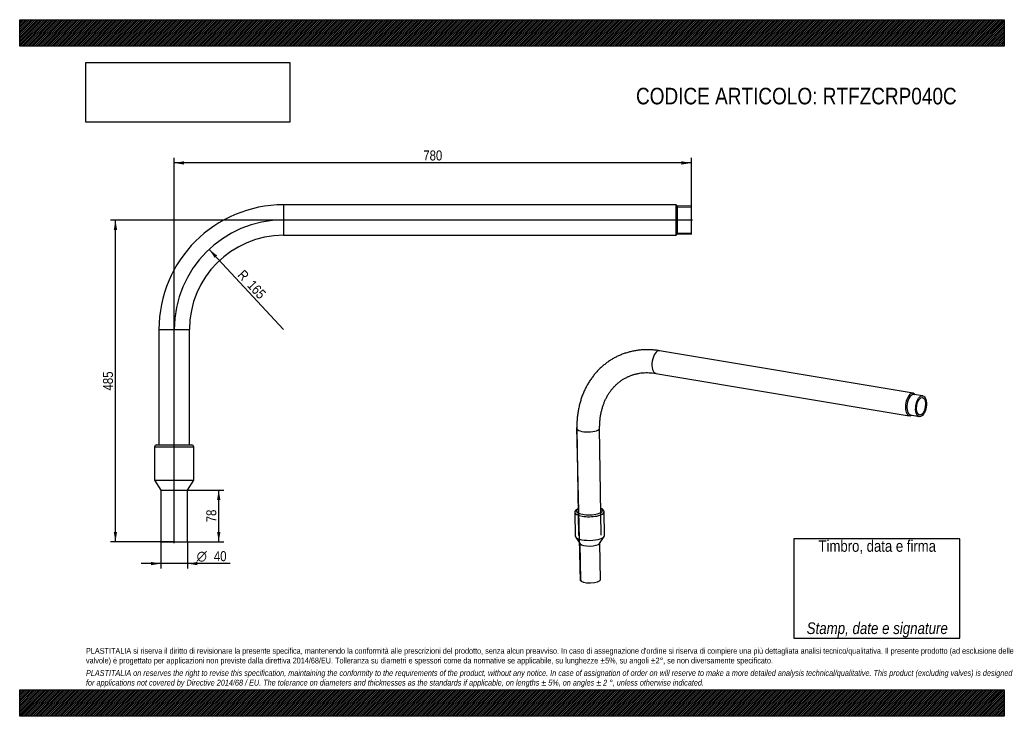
# Model space of a CAD drawing. Header units: millimetres. Extents: x 0 to 1485, y 0 to 1050.
import ezdxf
from ezdxf.enums import TextEntityAlignment as Align
from ezdxf.lldxf.tags import DXFTag

# ---------------------------------------------------------------- set-up
doc = ezdxf.new("R2010")
doc.units = ezdxf.units.MM
doc.header["$LTSCALE"] = 5
for name, color, linetype in [('Default', 7, 'Continuous'), ('DV1_Default', 7, 'Continuous'), ('DV2_Default', 7, 'Continuous'), ('PARTE_ACCIAIO', 7, 'Continuous'), ('PARTE_PE', 7, 'Continuous')]:
    doc.layers.add(name, color=color, linetype=linetype)
doc.styles.add('SEACAD_Arial_Narrow', font='ARIALN.TTF')
doc.styles.add('SEACAD_Solid_Edge_ANSI1_Symbols', font='semeca1.ttf')
tags = doc.linetypes.add('CENTER2', pattern=[28.575, 19.05, -3.175, 3.175, -3.175]).pattern_tags.tags
tags[10:11] = [DXFTag(74, 4), DXFTag(75, 0), DXFTag(340, '0'), DXFTag(46, 0.0), DXFTag(50, 0.0), DXFTag(44, 0.0), DXFTag(45, 0.0)]
tags[8:9] = [DXFTag(74, 4), DXFTag(75, 0), DXFTag(340, '0'), DXFTag(46, 0.0), DXFTag(50, 0.0), DXFTag(44, 0.0), DXFTag(45, 0.0)]
tags[6:7] = [DXFTag(74, 4), DXFTag(75, 0), DXFTag(340, '0'), DXFTag(46, 0.0), DXFTag(50, 0.0), DXFTag(44, 0.0), DXFTag(45, 0.0)]
tags[4:5] = [DXFTag(74, 4), DXFTag(75, 0), DXFTag(340, '0'), DXFTag(46, 0.0), DXFTag(50, 0.0), DXFTag(44, 0.0), DXFTag(45, 0.0)]
doc.dimstyles.new('ANSImm', dxfattribs={"dimtxt": 15, "dimasz": 15, "dimexe": 7.5, "dimexo": 0, "dimgap": 3.75, "dimtad": 1, "dimdsep": 46, "dimtxsty": 'SEACAD_Arial_Narrow', "dimblk1": '_SE_FILLED', "dimblk2": '_SE_FILLED', "dimsah": 1, "dimcen": 7.5, "dimazin": 0, "dimtfac": 0.85, "dimtdec": 3, "dimtmove": 0, "dimatfit": 3, "dimfxl": 1, "dimarcsym": 0})
picture_1 = doc.add_image_def('image1.jpg', size_in_pixel=(4302, 1260))

# ---------------------------------------------------------------- blocks, each defined once
blk = doc.blocks.new('SE')
at = {"layer": 'DV1_Default', "color": 7, "linetype": 'CENTER2'}
for p, q in [((1014.8, 748), (396.3, 748)), ((233, 261.2), (233, 584.7))]:
    blk.add_line(p, q, dxfattribs=at)
blk.add_arc((398, 583), 165, 90, 180, dxfattribs=at)
at = {"layer": 'PARTE_ACCIAIO', "color": 7, "linetype": 'Continuous'}
for p, q in [((398, 771), (398, 725)), ((990, 771), (398, 771)), ((990, 725), (990, 771)), ((992.3, 768.7), (990, 771)), ((1013, 769.3), (992.3, 768.7)), ((992.3, 727.2), (992.3, 768.7)), ((992.3, 767.2), (1013, 767.8)), ((1013, 726.6), (1013, 769.3)), ((992.3, 728.7), (1013, 728.1)), ((398, 725), (990, 725)), ((990, 725), (992.3, 727.2)), ((992.3, 727.2), (1013, 726.6)), ((210, 583), (256, 583)), ((210, 583), (210, 409)), ((256, 409), (256, 583))]:
    blk.add_line(p, q, dxfattribs=at)
for radius in [188, 142]:
    blk.add_arc((398, 583), radius, 90, 180, dxfattribs=at)
at = {"layer": 'PARTE_PE', "color": 7, "linetype": 'Continuous'}
for p, q in [((203.5, 406), (262.5, 406)), ((203.5, 406), (203.5, 356)), ((206.5, 409), (259.5, 409)), ((262.5, 356), (262.5, 406)), ((203.5, 356), (262.5, 356)), ((203.5, 356), (213, 341)), ((253, 341), (262.5, 356)), ((213, 341), (253, 341)), ((213, 341), (213, 263)), ((253, 263), (253, 341)), ((213, 263), (253, 263))]:
    blk.add_line(p, q, dxfattribs=at)
for centre, start, end in [((206.5, 406), 90, 180), ((259.5, 406), 0, 90)]:
    blk.add_arc(centre, 3, start, end, dxfattribs=at)
blk = doc.blocks.new('SE1')
at = {"layer": 'DV2_Default', "color": 7, "linetype": 'CENTER2'}
blk.add_line((845.9, 204), (840.2, 435.1), dxfattribs=at)
at = {"layer": 'PARTE_ACCIAIO', "color": 7, "linetype": 'Continuous'}
for p, q in [((1347.4, 486.9), (965.1, 551)), ((959.4, 516.9), (1341.7, 452.9)), ((1361.9, 483.2), (1348.4, 485)), ((1343.3, 454.4), (1356.6, 451.7)), ((840.2, 433.8), (842.6, 272.4)), ((877.1, 272.9), (874.7, 434.3))]:
    blk.add_line(p, q, dxfattribs=at)
for centre, major_axis, ratio, start_param, end_param in [((962.3, 534), (-2.8, -17), 0.487766, 3.141593, 6.283185), ((1344.5, 469.9), (2.8, 17), 0.487766, 0, 3.582124), ((1346, 469.7), (2.6, 15.3), 0.487766, 0.017462, 3.12413), ((1344.5, 469.9), (2.8, 17), 0.487766, 5.842654, 6.283185), ((857.5, 434), (17.2, 0.3), 0.306205, 3.14154, 6.282862)]:
    blk.add_ellipse(centre, major_axis=major_axis, ratio=ratio, start_param=start_param, end_param=end_param, dxfattribs=at)
for major_axis in [(2.6, 15.8), (-2.2, -13.3)]:
    blk.add_ellipse((1359.4, 467.4), major_axis=major_axis, ratio=0.487766, dxfattribs=at)
for points, knots in [([(965.1, 551), (963.9, 551.2), (960.9, 551.6), (955.5, 552.2), (949.5, 552.6), (943.4, 552.6), (937.4, 552.2), (931.5, 551.6), (925.6, 550.6), (919.9, 549.3), (914.2, 547.6), (908.7, 545.7), (903.3, 543.4), (898.1, 540.9), (893, 538), (888.1, 534.8), (883.4, 531.4), (878.9, 527.7), (874.6, 523.7), (870.5, 519.5), (866.6, 515), (863, 510.2), (859.6, 505.3), (856.4, 500.1), (853.5, 494.7), (850.9, 489.1), (848.5, 483.4), (846.5, 477.5), (844.7, 471.4), (843.2, 465.2), (842, 458.9), (841.1, 452.4), (840.5, 446), (840.2, 439.6), (840.2, 435.8), (840.2, 433.8)], [0, 0, 0, 0, 0.017493, 0.048575, 0.079612, 0.110581, 0.141481, 0.172313, 0.203079, 0.233784, 0.264433, 0.295036, 0.325601, 0.356139, 0.386661, 0.417178, 0.447699, 0.478235, 0.508798, 0.539397, 0.570043, 0.600741, 0.631497, 0.662315, 0.693198, 0.724145, 0.755155, 0.786226, 0.817355, 0.848536, 0.879766, 0.911038, 0.942348, 0.97369, 1, 1, 1, 1]), ([(874.7, 434.3), (874.7, 435.3), (874.7, 437.9), (874.9, 442.6), (875.3, 448), (876.1, 453.4), (877.1, 458.6), (878.4, 463.7), (879.9, 468.6), (881.7, 473.4), (883.7, 478), (886, 482.4), (888.5, 486.6), (891.3, 490.5), (894.3, 494.3), (897.5, 497.8), (900.9, 501.1), (904.5, 504.1), (908.3, 506.9), (912.3, 509.3), (916.5, 511.5), (920.8, 513.4), (925.3, 515), (929.9, 516.2), (934.6, 517.2), (939.4, 517.8), (944.2, 518.1), (949.2, 518), (954, 517.7), (957.5, 517.3), (959.2, 517), (959.4, 516.9)], [0, 0, 0, 0, 0.017735, 0.053008, 0.088292, 0.12361, 0.158971, 0.19439, 0.229882, 0.265463, 0.30115, 0.336964, 0.372922, 0.409043, 0.445339, 0.481822, 0.518491, 0.555341, 0.592351, 0.62949, 0.666716, 0.703977, 0.741204, 0.778346, 0.815362, 0.852221, 0.888906, 0.92541, 0.961734, 0.995791, 1, 1, 1, 1])]:
    blk.add_open_spline(points, degree=3, knots=knots, dxfattribs=at)
at = {"layer": 'PARTE_PE', "color": 7, "linetype": 'Continuous'}
for p, q in [((837.2, 307.3), (837.7, 271.6)), ((882, 272.3), (881.4, 308)), ((838.2, 270.3), (845.3, 260.1)), ((874.7, 260.5), (881.5, 270.9)), ((845, 260.6), (845.8, 205.3)), ((875.8, 205.8), (875, 261))]:
    blk.add_line(p, q, dxfattribs=at)
for centre, major_axis, start_param, end_param in [((859.3, 309.8), (19.9, 0.3), 2.621805, 6.283185), ((859.3, 309.8), (19.9, 0.3), 0, 0.519788), ((859.3, 307.6), (22.1, 0.3), 3.140659, 6.2828), ((859.8, 272), (22.1, 0.3), 3.141593, 6.283185), ((860, 261.2), (15, 0.2), 3.346744, 6.078034), ((860.8, 205.6), (15, 0.2), 3.141593, 6.283185)]:
    blk.add_ellipse(centre, major_axis=major_axis, ratio=0.306205, start_param=start_param, end_param=end_param, dxfattribs=at)
for points, knots in [([(842, 312.9), (841.8, 312.8), (841.1, 312.5), (840, 311.8), (838.8, 310.9), (837.9, 309.8), (837.4, 308.7), (837.2, 307.9), (837.2, 307.4), (837.2, 307.3)], [0.8009001, 0.8009001, 0.8009001, 0.8009001, 0.8107127, 0.8538623, 0.8983131, 0.9328581, 0.9638479, 0.9932223, 1, 1, 1, 1]), ([(881.4, 308), (881.4, 308.2), (881.4, 308.8), (881, 309.8), (880.4, 310.8), (879.5, 311.7), (878.3, 312.6), (877.2, 313.1), (876.6, 313.4), (876.5, 313.4)], [0, 0, 0, 0, 0.0183433, 0.048813, 0.0798126, 0.1136918, 0.1521362, 0.1945601, 0.1998113, 0.1998113, 0.1998113, 0.1998113])]:
    blk.add_open_spline(points, degree=3, knots=knots, dxfattribs=at)
blk = doc.blocks.new('DMBLK9')
at = {"layer": 'Default', "linetype": 'Continuous'}
for points in [[(302.7, 326), (300.2, 341), (297.7, 326)], [(302.7, 278), (297.7, 278), (300.2, 263)]]:
    blk.add_hatch(color=7, dxfattribs=at).paths.add_polyline_path(points)
at = {"layer": 'Default', "color": 7, "linetype": 'Continuous'}
for p, q in [((253, 341), (307.7, 341)), ((300.2, 263), (300.2, 341)), ((253, 263), (307.7, 263))]:
    blk.add_line(p, q, dxfattribs=at)
at = {"layer": 'Default', "color": 7, "linetype": 'Continuous', "style": 'SEACAD_Arial_Narrow'}
blk.add_text('78', height=15, rotation=90, dxfattribs=at).set_placement((281.5, 292.4), align=Align.TOP_LEFT)
blk = doc.blocks.new('_SE_FILLED')
at = {"color": 0}
blk.add_line((0, 0), (-1, 0), dxfattribs=at)
blk.add_solid([(0, 0), (-1, -0.1665), (-1, 0.1665), (0, 0)], dxfattribs=at)
blk = doc.blocks.new('DMBLK10')
at = {"layer": 'Default', "linetype": 'Continuous'}
for points in [[(248, 836.6), (233, 834.1), (248, 831.6)], [(998, 836.6), (998, 831.6), (1013, 834.1)]]:
    blk.add_hatch(color=7, dxfattribs=at).paths.add_polyline_path(points)
at = {"layer": 'Default', "color": 7, "linetype": 'Continuous'}
for p, q in [((233, 583), (233, 841.6)), ((1013, 834.1), (233, 834.1)), ((1013, 748), (1013, 841.6))]:
    blk.add_line(p, q, dxfattribs=at)
at = {"layer": 'Default', "color": 7, "linetype": 'Continuous', "style": 'SEACAD_Arial_Narrow'}
blk.add_text('780', height=15, dxfattribs=at).set_placement((608.7, 852.9), align=Align.TOP_LEFT)
blk = doc.blocks.new('DMBLK11')
at = {"layer": 'Default', "linetype": 'Continuous'}
for points in [[(141.9, 733), (146.9, 733), (144.4, 748)], [(141.9, 278), (144.4, 263), (146.9, 278)]]:
    blk.add_hatch(color=7, dxfattribs=at).paths.add_polyline_path(points)
at = {"layer": 'Default', "color": 7, "linetype": 'Continuous'}
for p, q in [((398, 748), (136.9, 748)), ((144.4, 263), (144.4, 748)), ((233, 263), (136.9, 263))]:
    blk.add_line(p, q, dxfattribs=at)
at = {"layer": 'Default', "color": 7, "linetype": 'Continuous', "style": 'SEACAD_Arial_Narrow'}
blk.add_text('485', height=15, rotation=90, dxfattribs=at).set_placement((125.6, 491.1), align=Align.TOP_LEFT)
blk = doc.blocks.new('DMBLK12')
at = {"layer": 'Default', "linetype": 'Continuous'}
blk.add_hatch(color=7, dxfattribs=at).paths.add_polyline_path([(294.1, 691.1), (297.8, 694.5), (285.7, 703.8)])
at = {"layer": 'Default', "color": 7, "linetype": 'Continuous'}
blk.add_line((398, 583), (285.7, 703.8), dxfattribs=at)
at = {"layer": 'Default', "color": 7, "linetype": 'Continuous', "style": 'SEACAD_Arial_Narrow'}
for s, p in [('R', (338.6, 674.4)), ('165', (353.1, 658.9))]:
    blk.add_text(s, height=15, rotation=312.8914, dxfattribs=at).set_placement(p, align=Align.TOP_LEFT)
blk = doc.blocks.new('GDimGGroup')
at = {"layer": 'Default', "linetype": 'Continuous'}
for points in [[(198, 227.7), (213, 230.2), (198, 232.7)], [(268, 227.7), (268, 232.7), (253, 230.2)]]:
    blk.add_hatch(color=7, dxfattribs=at).paths.add_polyline_path(points)
at = {"layer": 'Default', "color": 7, "linetype": 'Continuous'}
for p, q in [((213, 263), (213, 222.7)), ((253, 263), (253, 222.7)), ((317.3, 230.2), (183, 230.2))]:
    blk.add_line(p, q, dxfattribs=at)
for s, style, p in [('O', 'SEACAD_Solid_Edge_ANSI1_Symbols', (266.8, 248.9)), ('40', 'SEACAD_Arial_Narrow', (292.9, 248.9))]:
    blk.add_text(s, height=15, dxfattribs=dict(at, style=style)).set_placement(p, align=Align.TOP_LEFT)

msp = doc.modelspace()

# ---------------------------------------------------------------- hatches: boundary and pattern name
at = {"layer": 'Default', "linetype": 'Continuous'}
h = msp.add_hatch(dxfattribs=at)
h.set_pattern_fill('LINE', scale=0.629921, angle=45, style=0)
h.paths.add_polyline_path([(1485, 1010), (1485, 1050), (0, 1050), (0, 1010)])
for points in [[(1485, 1010), (1485, 1050), (0, 1050), (0, 1010)], [(1485, 0), (1485, 40), (0, 40), (0, 0)]]:
    msp.add_hatch(color=7, dxfattribs=at).paths.add_polyline_path(points)
h = msp.add_hatch(dxfattribs=at)
h.set_pattern_fill('LINE', scale=0.629921, angle=45, style=0)
h.paths.add_polyline_path([(1485, 0), (1485, 40), (0, 40), (0, 0)])

# ---------------------------------------------------------------- linework, layer by layer
at = {"layer": 'Default', "color": 7, "linetype": 'Continuous'}
for p, q in [((0, 1050), (1485, 1050)), ((0, 1010), (0, 1050)), ((1485, 1050), (1485, 1010)), ((1485, 1010), (0, 1010)), ((1417.739, 267.632), (1167.739, 267.632)), ((1167.739, 267.632), (1167.739, 117.632)), ((1417.739, 117.632), (1417.739, 267.632)), ((1167.739, 117.632), (1417.739, 117.632)), ((0, 40), (1485, 40)), ((0, 0), (0, 40)), ((1485, 40), (1485, 0)), ((1485, 0), (0, 0))]:
    msp.add_line(p, q, dxfattribs=at)

# ---------------------------------------------------------------- block references
at = {"layer": 'Default'}
for name in ['SE', 'SE1', 'GDimGGroup']:
    msp.add_blockref(name, (0, 0), dxfattribs=at)

# ---------------------------------------------------------------- texts
for s, insert, char_height, width, attachment_point in [('{\\fArial Narrow|b0||i0||c0|p34;\\C7;\\H25.;\\W1.;CODICE ARTICOLO: RTFZCRP040C}', (929.535, 947.376), 25, 545.8645, 1), ('{\\fArial Narrow|b0||i0||c0|p34;\\C7;\\H17.28611111;\\W1.;\\T1.;Timbro, data e firma}', (1293.384, 255.014), 17.28611, 261.73736, 5), ('{\\fArial Narrow|b0||i0||c0|p34;\\C7;\\H17.5;\\W1.;\\P}{\\fArial Narrow|b0||i1||c0|p34;\\C7;\\H17.5;\\W1.;Stamp, date e signature}', (1293.384, 144.706), 17.5, 278.318, 5), ("{\\fArial Narrow|b0||i0||c0|p34;\\C7;\\H8.75;\\W1.;PLASTITALIA si riserva il diritto di revisionare la presente specifica, mantenendo la conformità alle prescrizioni del prodotto, senza alcun preavviso. In caso di assegnazione d'ordine si riserva di compiere una più dettagliata analisi tecnico/qualitativa. Il presente prodotto (ad esclusione delle \\P}{\\fArial Narrow|b0||i0||c0|p34;\\C7;\\H8.75;\\W1.;valvole) è progettato per applicazioni non previste dalla direttiva 2014/68/EU. Tolleranza su diametri e spessori come da normative se applicabile, su lunghezze ±5%, su angoli ±2°, se non diversamente specificato.\\P}{\\fArial Narrow|b0||i0||c0|p34;\\C7;\\H2.5;\\W1.;   \\P}{\\fArial Narrow|b0||i1||c0|p34;\\C7;\\H8.75;\\W1.;PLASTITALIA on reserves the right to revise this specification, maintaining the conformity to the requirements of the product, without any notice. In case of assignation of order on will reserve to make a more detailed analysis technical/qualitative. This product (excluding valves) is designed \\P}{\\fArial Narrow|b0||i1||c0|p34;\\C7;\\H8.75;\\W1.;for applications not covered by Directive 2014/68 / EU. The tolerance on diameters and thicknesses as the standards if applicable, on lengths ± 5%, on angles ± 2 °, unless otherwise indicated.\\P}", (100, 103.012), 8.75, 1285, 1)]:
    msp.add_mtext(s, dxfattribs=dict(at, insert=insert, char_height=char_height, width=width, attachment_point=attachment_point))

# ---------------------------------------------------------------- dimensions: what is measured, and where the dimension line sits
at = {"layer": 'Default', "color": 7, "linetype": 'Continuous'}
dim = msp.add_linear_dim(base=(233.011, 834.106), p1=(1013.011, 747.951), p2=(233.011, 582.951), text='\\A1;<>', dimstyle='ANSImm', dxfattribs=at)
dim.commit()
dim.dimension.update_dxf_attribs({"geometry": 'DMBLK10', "text_midpoint": (623.011, 834.106), "dimtype": 160})
for base, p1, p2, picture, middle, dimtype in [((144.374, 747.951), (233.011, 262.951), (398.011, 747.951), 'DMBLK11', (144.374, 505.451), 160), ((300.235, 262.951), (253.011, 262.951), (253.011, 340.951), 'DMBLK9', (300.235, 301.951), 161)]:
    dim = msp.add_linear_dim(base=base, p1=p1, p2=p2, angle=90, text='\\A1;<>', dimstyle='ANSImm', dxfattribs=at)
    dim.commit()
    dim.dimension.update_dxf_attribs({"geometry": picture, "text_midpoint": middle, "dimtype": dimtype})
dim = msp.add_radius_dim(center=(398.011, 582.951), mpoint=(285.71, 703.837), text='\\A1;<>', dimstyle='ANSImm', override={"dimtolj": 1}, dxfattribs=at)
dim.commit()
dim.dimension.update_dxf_attribs({"geometry": 'DMBLK12', "text_midpoint": (341.861, 643.394), "dimtype": 164})

# ---------------------------------------------------------------- pictures from other files: only their frames are drawn
image = msp.add_image(picture_1, insert=(100, 895.516), size_in_units=(307.286, 90))
image.dxf.flags = 7

doc.saveas('drawing.dxf')
